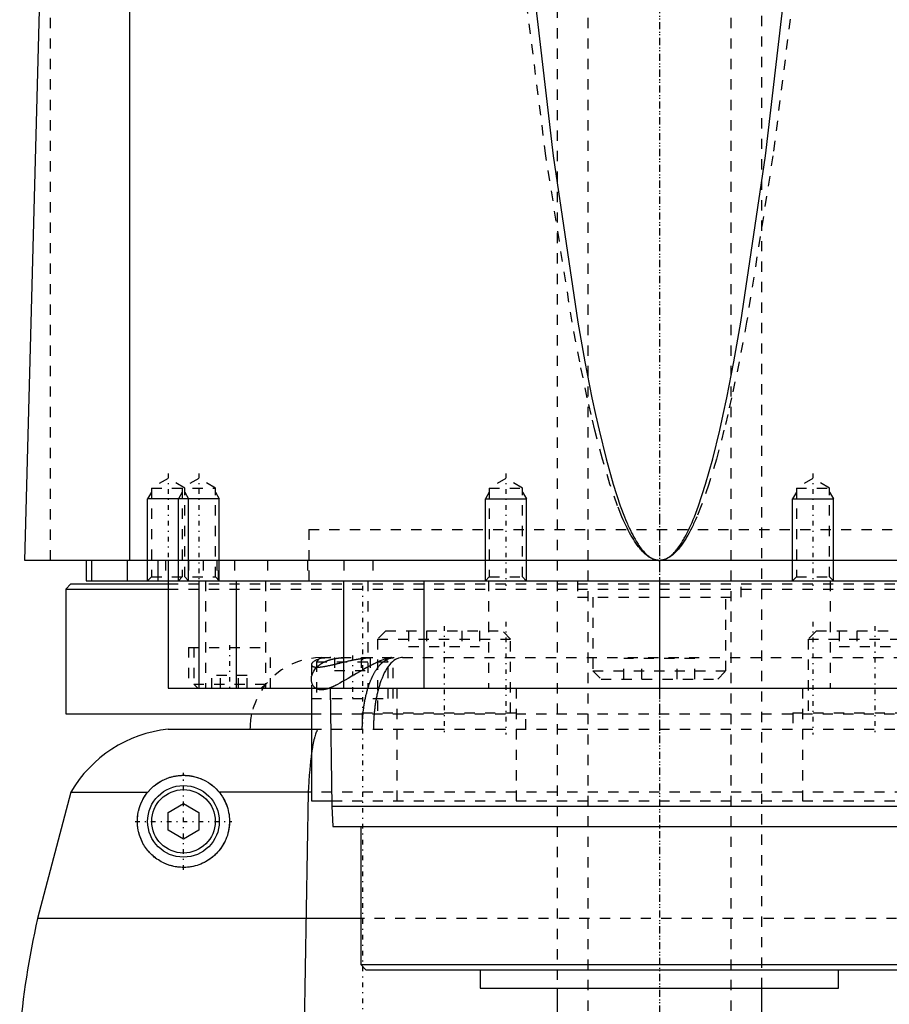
# Model space of a CAD drawing. Extents: x -90 to 90, y -1 to 861.
# Tile 3 of 8: x -62 to 22, y 350 to 446. Entities that reach past the tile are written whole.
import ezdxf

# ---------------------------------------------------------------- set-up
doc = ezdxf.new("R2010")
doc.units = 0
doc.linetypes.add('CENTER', pattern=[1.5, 0.45, -0.5, 0.05, -0.5])
doc.linetypes.add('DASHED', pattern=[2, 1, -1])
for name, color, linetype in [('AM_0', 7, 'CONTINUOUS'), ('AM_10', 7, 'CONTINUOUS'), ('AM_3', 7, 'DASHED'), ('AM_7', 7, 'CENTER')]:
    doc.layers.add(name, color=color, linetype=linetype)

msp = doc.modelspace()

# ---------------------------------------------------------------- linework, layer by layer
at = {"layer": 'AM_0', "color": 7, "linetype": 'CONTINUOUS'}
for p, q in [((-51.744, 393), (-51.744, 453.55)), ((-62, 393), (-60.5, 449.85)), ((62, 393), (-62, 393)), ((-56, 393), (-56, 391)), ((-55.474, 393), (-55.474, 391)), ((-52, 393), (-52, 391)), ((-49, 393), (-49, 391)), ((-48, 393), (-48, 380.5)), ((-57.5, 390.7), (-58, 390.2)), ((-57.5, 390.7), (-48.014, 390.7)), ((-56, 391), (56, 391)), ((-45.003, 391), (-45.003, 380.5)), ((-41.361, 391), (-41.361, 380.5)), ((-30.85, 391), (-30.85, 380.5)), ((-23, 391), (-23, 380.5)), ((-13, 391), (-13.005, 391.005)), ((0, 391), (0, 380.5)), ((13.005, 391.005), (13, 391)), ((-58, 390.2), (-58, 378)), ((-58, 390.2), (-48.014, 390.2)), ((-48, 380.5), (48, 380.5)), ((-34, 380.5), (-34, 369.5)), ((-32.175, 380.5), (-32, 369)), ((-58, 378), (-34.039, 378)), ((-48, 376.5), (-34.006, 376.5)), ((-57.5, 370.35), (-60.75, 358)), ((-57.5, 370.35), (-49.982, 370.35)), ((-34, 370.35), (-43.018, 370.35)), ((-34.315, 370.35), (-34.766, 344.5)), ((-34, 369.5), (-32.008, 369.5)), ((-48, 368.366), (-46.5, 369.232)), ((-46.5, 369.232), (-45, 368.366)), ((-32, 369), (-31.9, 367)), ((-32, 369), (32, 369)), ((-48, 366.634), (-48, 368.366)), ((-45, 368.366), (-45, 366.634)), ((-46.5, 365.768), (-48, 366.634)), ((-45, 366.634), (-46.5, 365.768)), ((-31.9, 367), (31.9, 367)), ((-29.175, 367), (-29.175, 353.5)), ((-29.175, 358), (-60.75, 358)), ((-29.175, 353.5), (-28.675, 353)), ((-29.175, 353.5), (29.175, 353.5)), ((-28.675, 353), (28.675, 353)), ((-17.5, 353), (-17.5, 351.2)), ((17.5, 351.2), (17.5, 353)), ((-17.5, 351.2), (17.5, 351.2)), ((-10, 351.2), (-10, 339)), ((10, 339), (10, 351.2))]:
    msp.add_line(p, q, dxfattribs=at)
for points in [[(-12.4, 449.85, 0), (-10.364, 432.538, 0), (-7.968, 416.271, 0), (-7.279, 412.407, 0), (-6.59, 408.891, 0), (-6.245, 407.264, 0), (-5.9, 405.725, 0), (-5.208, 402.909, 0), (-4.515, 400.445, 0), (-3.822, 398.331, 0), (-3.417, 397.261, 0), (-3.302, 396.977, 0), (-3.186, 396.703, 0), (-3.128, 396.569, 0), (-3.07, 396.438, 0), (-2.955, 396.184, 0), (-2.839, 395.939, 0), (-2.723, 395.704, 0), (-2.607, 395.479, 0), (-2.491, 395.263, 0), (-2.434, 395.159, 0), (-2.376, 395.058, 0), (-2.26, 394.862, 0), (-2.144, 394.676, 0), (-2.086, 394.587, 0), (-2.028, 394.5, 0), (-1.912, 394.333, 0), (-1.797, 394.177, 0), (-1.739, 394.102, 0), (-1.681, 394.03, 0), (-1.565, 393.893, 0), (-1.449, 393.765, 0), (-1.333, 393.648, 0), (-1.217, 393.54, 0), (-1.101, 393.442, 0), (-1.043, 393.397, 0), (-0.985, 393.354, 0), (-0.869, 393.275, 0), (-0.754, 393.207, 0), (-0.638, 393.148, 0), (-0.57, 393.118, 0), (-0.551, 393.111, 0), (-0.531, 393.103, 0), (-0.522, 393.099, 0), (-0.512, 393.096, 0), (-0.493, 393.088, 0), (-0.473, 393.082, 0), (-0.454, 393.075, 0), (-0.435, 393.069, 0), (-0.415, 393.063, 0), (-0.406, 393.06, 0), (-0.396, 393.057, 0), (-0.377, 393.052, 0), (-0.357, 393.047, 0), (-0.348, 393.044, 0), (-0.338, 393.042, 0), (-0.319, 393.037, 0), (-0.299, 393.033, 0), (-0.29, 393.031, 0), (-0.28, 393.029, 0), (-0.261, 393.025, 0), (-0.242, 393.021, 0), (-0.222, 393.018, 0), (-0.203, 393.015, 0), (-0.184, 393.012, 0), (-0.174, 393.011, 0), (-0.164, 393.01, 0), (-0.145, 393.008, 0), (-0.126, 393.006, 0), (-0.106, 393.004, 0), (-0.087, 393.003, 0), (-0.068, 393.002, 0), (-0.058, 393.001, 0), (-0.048, 393.001, 0), (-0.029, 393, 0), (-0.01, 393, 0), (0, 393, 0)], [(0, 393, 0), (0.01, 393, 0), (0.029, 393, 0), (0.048, 393.001, 0), (0.058, 393.001, 0), (0.068, 393.002, 0), (0.087, 393.003, 0), (0.106, 393.004, 0), (0.126, 393.006, 0), (0.145, 393.008, 0), (0.164, 393.01, 0), (0.174, 393.011, 0), (0.184, 393.012, 0), (0.203, 393.015, 0), (0.222, 393.018, 0), (0.242, 393.021, 0), (0.261, 393.025, 0), (0.28, 393.029, 0), (0.29, 393.031, 0), (0.299, 393.033, 0), (0.319, 393.037, 0), (0.338, 393.042, 0), (0.348, 393.044, 0), (0.357, 393.047, 0), (0.377, 393.052, 0), (0.396, 393.057, 0), (0.406, 393.06, 0), (0.415, 393.063, 0), (0.435, 393.069, 0), (0.454, 393.075, 0), (0.473, 393.082, 0), (0.493, 393.088, 0), (0.512, 393.096, 0), (0.522, 393.099, 0), (0.531, 393.103, 0), (0.551, 393.111, 0), (0.57, 393.118, 0), (0.589, 393.127, 0), (0.609, 393.135, 0), (0.628, 393.144, 0), (0.638, 393.148, 0), (0.647, 393.153, 0), (0.667, 393.162, 0), (0.686, 393.171, 0), (0.754, 393.207, 0), (0.869, 393.275, 0), (0.985, 393.354, 0), (1.043, 393.397, 0), (1.101, 393.442, 0), (1.217, 393.54, 0), (1.333, 393.648, 0), (1.449, 393.765, 0), (1.565, 393.893, 0), (1.681, 394.03, 0), (1.739, 394.102, 0), (1.797, 394.177, 0), (1.912, 394.333, 0), (2.028, 394.5, 0), (2.086, 394.587, 0), (2.144, 394.676, 0), (2.26, 394.862, 0), (2.376, 395.058, 0), (2.434, 395.159, 0), (2.491, 395.263, 0), (2.607, 395.479, 0), (2.723, 395.704, 0), (2.839, 395.939, 0), (2.955, 396.184, 0), (3.07, 396.438, 0), (3.128, 396.569, 0), (3.186, 396.703, 0), (3.302, 396.977, 0), (3.417, 397.261, 0), (3.822, 398.331, 0), (4.515, 400.445, 0), (5.208, 402.909, 0), (5.9, 405.725, 0), (6.245, 407.264, 0), (6.59, 408.891, 0), (7.279, 412.407, 0), (7.968, 416.271, 0), (10.364, 432.538, 0), (12.4, 449.85, 0)], [(-34, 374.029, 0), (-34.01, 373.945, 0), (-34.032, 373.775, 0), (-34.053, 373.6, 0), (-34.063, 373.51, 0), (-34.073, 373.42, 0), (-34.093, 373.235, 0), (-34.113, 373.046, 0), (-34.132, 372.853, 0), (-34.15, 372.655, 0), (-34.168, 372.454, 0), (-34.177, 372.351, 0), (-34.186, 372.248, 0), (-34.203, 372.038, 0), (-34.22, 371.825, 0), (-34.236, 371.608, 0), (-34.251, 371.387, 0), (-34.266, 371.163, 0), (-34.274, 371.049, 0), (-34.281, 370.935, 0), (-34.295, 370.703, 0), (-34.309, 370.469, 0), (-34.315, 370.35, 0)], [(-49.982, 370.35, 0), (-49.953, 370.385, 0), (-49.894, 370.455, 0), (-49.833, 370.523, 0), (-49.803, 370.557, 0), (-49.772, 370.59, 0), (-49.709, 370.655, 0), (-49.644, 370.719, 0), (-49.579, 370.782, 0), (-49.513, 370.843, 0), (-49.445, 370.902, 0), (-49.411, 370.932, 0), (-49.377, 370.961, 0), (-49.307, 371.017, 0), (-49.237, 371.072, 0), (-49.166, 371.125, 0), (-49.094, 371.177, 0), (-49.022, 371.227, 0), (-48.986, 371.251, 0), (-48.949, 371.275, 0), (-48.876, 371.322, 0), (-48.802, 371.366, 0), (-48.765, 371.388, 0), (-48.728, 371.41, 0), (-48.654, 371.451, 0), (-48.579, 371.491, 0), (-48.541, 371.511, 0), (-48.503, 371.53, 0), (-48.427, 371.566, 0), (-48.351, 371.601, 0), (-48.275, 371.635, 0), (-48.199, 371.667, 0), (-48.123, 371.697, 0), (-48.085, 371.712, 0), (-48.047, 371.726, 0), (-47.971, 371.753, 0), (-47.895, 371.778, 0), (-47.819, 371.802, 0), (-47.743, 371.825, 0), (-47.667, 371.846, 0), (-47.63, 371.856, 0), (-47.592, 371.866, 0), (-47.517, 371.884, 0), (-47.442, 371.9, 0), (-47.367, 371.916, 0), (-47.292, 371.93, 0), (-47.218, 371.942, 0), (-47.181, 371.948, 0), (-47.144, 371.954, 0), (-47.07, 371.964, 0), (-46.997, 371.972, 0), (-46.924, 371.98, 0), (-46.851, 371.986, 0), (-46.779, 371.991, 0), (-46.743, 371.993, 0), (-46.707, 371.995, 0), (-46.636, 371.998, 0), (-46.565, 372, 0), (-46.494, 372, 0), (-46.423, 371.999, 0), (-46.354, 371.998, 0), (-46.319, 371.996, 0), (-46.284, 371.995, 0), (-46.215, 371.991, 0), (-46.146, 371.986, 0), (-46.112, 371.983, 0), (-46.077, 371.98, 0), (-46.009, 371.973, 0), (-45.942, 371.965, 0), (-45.908, 371.961, 0), (-45.875, 371.956, 0), (-45.808, 371.946, 0), (-45.741, 371.936, 0), (-45.512, 371.89, 0), (-45.129, 371.786, 0), (-44.759, 371.65, 0), (-44.403, 371.482, 0), (-44.064, 371.284, 0), (-43.901, 371.173, 0), (-43.742, 371.056, 0), (-43.437, 370.797, 0), (-43.268, 370.632, 0), (-43.221, 370.582, 0), (-43.175, 370.532, 0), (-43.152, 370.507, 0), (-43.129, 370.481, 0), (-43.084, 370.429, 0), (-43.04, 370.377, 0), (-43.018, 370.35, 0)], [(-43.018, 370.35, 0), (-42.961, 370.279, 0), (-42.853, 370.136, 0), (-42.75, 369.987, 0), (-42.7, 369.91, 0), (-42.651, 369.831, 0), (-42.556, 369.667, 0), (-42.467, 369.497, 0), (-42.385, 369.321, 0), (-42.309, 369.138, 0), (-42.24, 368.951, 0), (-42.209, 368.855, 0), (-42.18, 368.759, 0), (-42.127, 368.563, 0), (-42.084, 368.364, 0), (-42.049, 368.162, 0), (-42.023, 367.959, 0), (-42.007, 367.755, 0), (-42.003, 367.652, 0), (-42, 367.55, 0), (-42.003, 367.346, 0), (-42.014, 367.144, 0), (-42.023, 367.043, 0), (-42.035, 366.944, 0), (-42.064, 366.743, 0), (-42.104, 366.54, 0), (-42.127, 366.439, 0), (-42.153, 366.337, 0), (-42.212, 366.134, 0), (-42.282, 365.933, 0), (-42.361, 365.734, 0), (-42.45, 365.538, 0), (-42.549, 365.347, 0), (-42.601, 365.253, 0), (-42.656, 365.16, 0), (-42.773, 364.979, 0), (-42.897, 364.804, 0), (-43.029, 364.636, 0), (-43.168, 364.476, 0), (-43.313, 364.323, 0), (-43.387, 364.25, 0), (-43.463, 364.18, 0), (-43.617, 364.045, 0), (-43.774, 363.92, 0), (-43.935, 363.802, 0), (-44.101, 363.693, 0), (-44.272, 363.59, 0), (-44.359, 363.542, 0), (-44.446, 363.496, 0), (-44.624, 363.41, 0), (-44.805, 363.332, 0), (-44.987, 363.262, 0), (-45.171, 363.201, 0), (-45.356, 363.148, 0), (-45.449, 363.124, 0), (-45.542, 363.103, 0), (-45.727, 363.067, 0), (-45.911, 363.039, 0), (-46.094, 363.018, 0), (-46.275, 363.006, 0), (-46.454, 363, 0), (-46.543, 363, 0), (-46.63, 363.002, 0), (-46.803, 363.01, 0), (-46.971, 363.025, 0), (-47.054, 363.034, 0), (-47.135, 363.045, 0), (-47.295, 363.071, 0), (-47.455, 363.102, 0), (-47.534, 363.12, 0), (-47.613, 363.14, 0), (-47.771, 363.183, 0), (-47.927, 363.232, 0), (-48.081, 363.287, 0), (-48.233, 363.347, 0), (-48.383, 363.413, 0), (-48.457, 363.448, 0), (-48.53, 363.484, 0), (-48.675, 363.56, 0), (-48.816, 363.642, 0), (-48.954, 363.728, 0), (-49.089, 363.819, 0), (-49.22, 363.915, 0), (-49.284, 363.964, 0), (-49.347, 364.015, 0), (-49.469, 364.119, 0), (-49.588, 364.227, 0), (-49.702, 364.338, 0), (-49.812, 364.454, 0), (-49.917, 364.572, 0), (-49.968, 364.632, 0), (-50.017, 364.693, 0), (-50.112, 364.817, 0), (-50.203, 364.943, 0), (-50.29, 365.073, 0), (-50.374, 365.21, 0), (-50.454, 365.352, 0), (-50.493, 365.425, 0), (-50.531, 365.5, 0), (-50.603, 365.653, 0), (-50.671, 365.811, 0), (-50.733, 365.973, 0), (-50.79, 366.141, 0), (-50.84, 366.312, 0), (-50.863, 366.399, 0), (-50.885, 366.487, 0), (-50.922, 366.667, 0), (-50.953, 366.849, 0), (-50.965, 366.942, 0), (-50.976, 367.035, 0), (-50.992, 367.224, 0), (-50.999, 367.415, 0), (-51, 367.512, 0), (-50.999, 367.609, 0), (-50.99, 367.804, 0), (-50.972, 368.001, 0), (-50.945, 368.199, 0), (-50.91, 368.398, 0), (-50.884, 368.514, 0), (-50.876, 368.548, 0), (-50.868, 368.581, 0), (-50.864, 368.598, 0), (-50.86, 368.614, 0), (-50.851, 368.648, 0), (-50.842, 368.681, 0), (-50.838, 368.698, 0), (-50.833, 368.714, 0), (-50.824, 368.748, 0), (-50.814, 368.781, 0), (-50.809, 368.798, 0), (-50.804, 368.814, 0), (-50.794, 368.848, 0), (-50.783, 368.881, 0), (-50.772, 368.914, 0), (-50.761, 368.947, 0), (-50.75, 368.98, 0), (-50.744, 368.997, 0), (-50.738, 369.013, 0), (-50.726, 369.046, 0), (-50.714, 369.079, 0), (-50.702, 369.112, 0), (-50.689, 369.144, 0), (-50.676, 369.177, 0), (-50.669, 369.193, 0), (-50.663, 369.209, 0), (-50.649, 369.242, 0), (-50.636, 369.274, 0), (-50.622, 369.306, 0), (-50.607, 369.338, 0), (-50.593, 369.371, 0), (-50.585, 369.386, 0), (-50.578, 369.402, 0), (-50.563, 369.434, 0), (-50.548, 369.466, 0), (-50.493, 369.575, 0), (-50.392, 369.759, 0), (-50.338, 369.849, 0), (-50.283, 369.937, 0), (-50.168, 370.108, 0), (-50.046, 370.271, 0), (-49.982, 370.35, 0)]]:
    msp.add_polyline3d(points, dxfattribs=at)
for radius in [3.5, 3.1]:
    msp.add_circle((-46.5, 367.5), radius, dxfattribs=at)
for centre, radius, start, end in [((-33, 376.5), 7, 167.62637, 180), ((-46.693, 364.069), 12.5, 96.00221, 149.83328), ((12.298, 341.001), 75, 166.89975, 175.79517)]:
    msp.add_arc(centre, radius, start, end, dxfattribs=at)
at = {"layer": 'AM_10', "color": 7, "linetype": 'CONTINUOUS'}
for p, q in [((-49.621, 399.656), (-50, 399)), ((-46.621, 399.656), (-47, 399)), ((-46.379, 399.656), (-46, 399)), ((-43.379, 399.656), (-43, 399)), ((-16.621, 399.656), (-17, 399)), ((-13.379, 399.656), (-13, 399)), ((13.379, 399.656), (13, 399)), ((16.621, 399.656), (17, 399)), ((-50, 391), (-50, 399)), ((-43, 399), (-50, 399)), ((-47, 391), (-47, 399)), ((-46, 391), (-46, 399)), ((-43, 391), (-43, 399)), ((-17, 391), (-17, 399)), ((-17, 399), (-13, 399)), ((-13, 391), (-13, 399)), ((13, 391), (13, 399)), ((13, 399), (17, 399)), ((17, 391), (17, 399))]:
    msp.add_line(p, q, dxfattribs=at)
at = {"layer": 'AM_3', "color": 6, "linetype": 'DASHED'}
for p, q in [((-7, 834), (-7, 299)), ((7, 299), (7, 834)), ((-10, 589), (-10, 351.2)), ((10, 351.2), (10, 589)), ((-59.5, 393), (-59.5, 451.989)), ((-48, 401), (-49.621, 400.064)), ((-46.379, 400.064), (-48, 401)), ((-45, 401), (-46.621, 400.064)), ((-43.379, 400.064), (-45, 401)), ((-15, 401), (-16.621, 400.064)), ((-13.379, 400.064), (-15, 401)), ((15, 401), (13.379, 400.064)), ((16.621, 400.064), (15, 401)), ((-49.621, 400.064), (-49.621, 391.379)), ((-49.621, 400.064), (-43.379, 400.064)), ((-46.621, 400.064), (-46.621, 391.379)), ((-46.379, 391.379), (-46.379, 400.064)), ((-43.379, 391.379), (-43.379, 400.064)), ((-16.621, 400.064), (-16.621, 391.379)), ((-16.621, 400.064), (-13.379, 400.064)), ((-13.379, 391.379), (-13.379, 400.064)), ((13.379, 400.064), (13.379, 391.379)), ((13.379, 400.064), (16.621, 400.064)), ((16.621, 391.379), (16.621, 400.064)), ((-34.25, 396), (34.25, 396)), ((-34.25, 396), (-34.25, 390.7)), ((-34.25, 396), (0, 396)), ((-48.25, 393), (-48.25, 391)), ((-46, 393), (-46, 391)), ((-44.587, 393), (-44.587, 391)), ((-43.236, 393), (-43.236, 391)), ((-43.087, 391), (-43.087, 393)), ((-41.5, 393), (-41.5, 391)), ((-38.286, 393), (-38.286, 391)), ((-34.381, 393), (-34.381, 391)), ((-30.84, 393), (-30.84, 391)), ((-28, 393), (-28, 391)), ((-49.621, 391.379), (-50, 391)), ((-49.621, 391.379), (-43.379, 391.379)), ((-48.014, 390.7), (48.014, 390.7)), ((-46.621, 391.379), (-47, 391)), ((-46, 391), (-46.379, 391.379)), ((-44.341, 391), (-44.341, 380.5)), ((-43, 391), (-43.379, 391.379)), ((-38.5, 391), (-38.5, 380.5)), ((-28.477, 391), (-28.477, 380.5)), ((-16.621, 391.379), (-17, 391)), ((-16.695, 391), (-16.695, 380.5)), ((-16.621, 391.379), (-13.379, 391.379)), ((-13.005, 391.005), (-13.379, 391.379)), ((-8, 391), (-8, 389.4)), ((8, 389.4), (8, 391)), ((13.379, 391.379), (13.005, 391.005)), ((13.379, 391.379), (16.621, 391.379)), ((17, 391), (16.621, 391.379)), ((16.695, 391), (16.695, 380.5)), ((-48.014, 390.2), (48.014, 390.2)), ((-8, 389.4), (8, 389.4)), ((-6.5, 389.4), (-6.5, 382.2)), ((6.5, 382.2), (6.5, 389.4)), ((-26.737, 386.1), (-27.537, 385.3)), ((-26.737, 386.1), (-15.337, 386.1)), ((-24.502, 386.1), (-24.502, 384.6)), ((-22.77, 386.1), (-22.77, 384.6)), ((-19.305, 386.1), (-19.305, 384.6)), ((-17.573, 386.1), (-17.573, 384.6)), ((-14.537, 385.3), (-15.337, 386.1)), ((15.337, 386.1), (14.537, 385.3)), ((15.337, 386.1), (26.737, 386.1)), ((17.573, 386.1), (17.573, 384.6)), ((19.305, 386.1), (19.305, 384.6)), ((-27.537, 385.3), (-27.537, 378.1)), ((-27.537, 385.3), (-14.537, 385.3)), ((-14.537, 378.1), (-14.537, 385.3)), ((14.537, 385.3), (14.537, 378.1)), ((14.537, 385.3), (27.537, 385.3)), ((-46, 384.5), (-46, 380.5)), ((-46, 384.5), (-38, 384.5)), ((-45.5, 384.5), (-45.5, 380.9)), ((-38, 380.5), (-38, 384.5)), ((-24.502, 384.6), (-17.573, 384.6)), ((17.573, 384.6), (24.502, 384.6)), ((-33.1, 383.5), (-33.5, 383.1)), ((-33.5, 383.1), (-33.5, 379.5)), ((-33.5, 383.1), (-26.5, 383.1)), ((-33.1, 383.5), (33.1, 383.5)), ((-31.732, 383.5), (-31.732, 382.25)), ((-30.866, 383.5), (-30.866, 382.25)), ((-29.134, 383.5), (-29.134, 382.25)), ((-28.268, 383.5), (-28.268, 382.25)), ((-26.5, 383.1), (-26.9, 383.5)), ((-26.5, 379.5), (-26.5, 383.1)), ((-26, 379.5), (-26, 383.5)), ((-3.464, 381.4), (-3.464, 383.4)), ((3.464, 383.4), (-3.464, 383.4)), ((-1.732, 381.4), (-1.732, 383.4)), ((1.732, 381.4), (1.732, 383.4)), ((3.464, 381.4), (3.464, 383.4)), ((-34, 382.813), (-34, 380.5)), ((-31.732, 382.25), (-28.268, 382.25)), ((-6.5, 382.2), (-5.7, 381.4)), ((-6.5, 382.2), (6.5, 382.2)), ((5.7, 381.4), (6.5, 382.2)), ((-43.732, 380.5), (-43.732, 381.75)), ((-40.268, 381.75), (-43.732, 381.75)), ((-42.866, 380.5), (-42.866, 381.75)), ((-41.134, 380.5), (-41.134, 381.75)), ((-40.268, 380.5), (-40.268, 381.75)), ((-5.7, 381.4), (5.7, 381.4)), ((-45.5, 380.9), (-45.1, 380.5)), ((-45.5, 380.9), (-38.5, 380.9)), ((-38.9, 380.5), (-38.5, 380.9)), ((-25.65, 380.5), (-25.65, 369.5)), ((-13.979, 380.5), (-13.979, 369.5)), ((13.979, 380.5), (13.979, 369.5)), ((-34, 379.5), (-26, 379.5)), ((-29.037, 378.1), (-29.037, 376.5)), ((-29.037, 378.1), (-13.037, 378.1)), ((-27.861, 378.1), (-27.87, 378)), ((-13.037, 376.5), (-13.037, 378.1)), ((13.037, 378.1), (13.037, 376.5)), ((13.037, 378.1), (29.037, 378.1)), ((-34.039, 378), (34.039, 378)), ((-34.006, 376.5), (34.006, 376.5)), ((34, 370.35), (-34, 370.35)), ((-32.008, 369.5), (32.008, 369.5)), ((29.175, 358), (-29.175, 358))]:
    msp.add_line(p, q, dxfattribs=at)
for points in [[(0, 393, 0), (-0.01, 393, 0), (-0.031, 393, 0), (-0.052, 393.001, 0), (-0.062, 393.001, 0), (-0.072, 393.002, 0), (-0.093, 393.003, 0), (-0.114, 393.004, 0), (-0.134, 393.006, 0), (-0.155, 393.008, 0), (-0.176, 393.01, 0), (-0.186, 393.011, 0), (-0.196, 393.012, 0), (-0.217, 393.015, 0), (-0.238, 393.018, 0), (-0.258, 393.021, 0), (-0.279, 393.025, 0), (-0.3, 393.029, 0), (-0.31, 393.031, 0), (-0.32, 393.033, 0), (-0.341, 393.037, 0), (-0.362, 393.042, 0), (-0.372, 393.044, 0), (-0.382, 393.047, 0), (-0.403, 393.052, 0), (-0.424, 393.057, 0), (-0.434, 393.06, 0), (-0.444, 393.063, 0), (-0.465, 393.069, 0), (-0.486, 393.075, 0), (-0.506, 393.082, 0), (-0.527, 393.088, 0), (-0.548, 393.095, 0), (-0.558, 393.099, 0), (-0.568, 393.103, 0), (-0.589, 393.11, 0), (-0.61, 393.118, 0), (-0.682, 393.148, 0), (-0.806, 393.207, 0), (-0.93, 393.275, 0), (-1.054, 393.354, 0), (-1.116, 393.396, 0), (-1.178, 393.442, 0), (-1.302, 393.54, 0), (-1.426, 393.647, 0), (-1.549, 393.765, 0), (-1.673, 393.892, 0), (-1.797, 394.029, 0), (-1.859, 394.101, 0), (-1.921, 394.176, 0), (-2.045, 394.332, 0), (-2.169, 394.499, 0), (-2.231, 394.586, 0), (-2.293, 394.675, 0), (-2.417, 394.861, 0), (-2.541, 395.057, 0), (-2.603, 395.158, 0), (-2.664, 395.262, 0), (-2.788, 395.477, 0), (-2.912, 395.702, 0), (-3.036, 395.937, 0), (-3.16, 396.182, 0), (-3.284, 396.436, 0), (-3.345, 396.567, 0), (-3.407, 396.701, 0), (-3.531, 396.974, 0), (-3.655, 397.258, 0), (-4.088, 398.328, 0), (-4.829, 400.441, 0), (-5.57, 402.904, 0), (-6.311, 405.719, 0), (-6.68, 407.258, 0), (-7.05, 408.884, 0), (-7.788, 412.399, 0), (-8.524, 416.263, 0), (-11.092, 432.53, 0), (-13.276, 449.85, 0)], [(13.276, 449.85, 0), (11.092, 432.53, 0), (8.524, 416.263, 0), (7.788, 412.399, 0), (7.05, 408.884, 0), (6.68, 407.258, 0), (6.311, 405.719, 0), (5.57, 402.904, 0), (4.829, 400.441, 0), (4.088, 398.328, 0), (3.655, 397.258, 0), (3.531, 396.974, 0), (3.407, 396.701, 0), (3.345, 396.567, 0), (3.284, 396.436, 0), (3.16, 396.182, 0), (3.036, 395.937, 0), (2.912, 395.702, 0), (2.788, 395.477, 0), (2.664, 395.262, 0), (2.603, 395.158, 0), (2.541, 395.057, 0), (2.417, 394.861, 0), (2.293, 394.675, 0), (2.231, 394.586, 0), (2.169, 394.499, 0), (2.045, 394.332, 0), (1.921, 394.176, 0), (1.859, 394.101, 0), (1.797, 394.029, 0), (1.673, 393.892, 0), (1.549, 393.765, 0), (1.426, 393.647, 0), (1.302, 393.54, 0), (1.178, 393.442, 0), (1.116, 393.396, 0), (1.054, 393.354, 0), (0.93, 393.275, 0), (0.806, 393.207, 0), (0.682, 393.148, 0), (0.558, 393.099, 0), (0.486, 393.075, 0), (0.465, 393.069, 0), (0.444, 393.063, 0), (0.434, 393.06, 0), (0.424, 393.057, 0), (0.403, 393.052, 0), (0.382, 393.047, 0), (0.372, 393.044, 0), (0.362, 393.042, 0), (0.341, 393.037, 0), (0.32, 393.033, 0), (0.31, 393.031, 0), (0.3, 393.029, 0), (0.279, 393.025, 0), (0.258, 393.021, 0), (0.238, 393.018, 0), (0.217, 393.015, 0), (0.196, 393.012, 0), (0.186, 393.011, 0), (0.176, 393.01, 0), (0.155, 393.008, 0), (0.134, 393.006, 0), (0.114, 393.004, 0), (0.093, 393.003, 0), (0.072, 393.002, 0), (0.062, 393.001, 0), (0.052, 393.001, 0), (0.031, 393, 0), (0.01, 393, 0), (0, 393, 0)], [(-32.107, 383.5, 0), (-32.202, 383.499, 0), (-32.387, 383.492, 0), (-32.564, 383.479, 0), (-32.649, 383.47, 0), (-32.732, 383.46, 0), (-32.892, 383.436, 0), (-33.042, 383.406, 0), (-33.183, 383.371, 0), (-33.313, 383.333, 0), (-33.434, 383.291, 0), (-33.49, 383.268, 0), (-33.543, 383.245, 0), (-33.642, 383.197, 0), (-33.729, 383.147, 0), (-33.804, 383.096, 0), (-33.868, 383.043, 0), (-33.92, 382.991, 0), (-33.941, 382.964, 0), (-33.959, 382.938, 0), (-33.985, 382.887, 0), (-33.998, 382.837, 0), (-34, 382.813, 0)], [(-34, 382.813, 0), (-34, 382.806, 0), (-33.999, 382.791, 0), (-33.996, 382.777, 0), (-33.994, 382.77, 0), (-33.992, 382.763, 0), (-33.987, 382.75, 0), (-33.98, 382.736, 0), (-33.972, 382.723, 0), (-33.963, 382.711, 0), (-33.952, 382.699, 0), (-33.947, 382.693, 0), (-33.94, 382.687, 0), (-33.927, 382.676, 0), (-33.912, 382.665, 0), (-33.896, 382.655, 0), (-33.879, 382.645, 0), (-33.86, 382.636, 0), (-33.851, 382.631, 0), (-33.84, 382.627, 0), (-33.819, 382.618, 0), (-33.796, 382.611, 0), (-33.784, 382.607, 0), (-33.772, 382.604, 0), (-33.746, 382.597, 0), (-33.72, 382.591, 0), (-33.706, 382.588, 0), (-33.691, 382.586, 0), (-33.662, 382.581, 0), (-33.631, 382.577, 0), (-33.598, 382.574, 0), (-33.564, 382.571, 0), (-33.529, 382.569, 0), (-33.511, 382.568, 0), (-33.493, 382.567, 0), (-33.455, 382.566, 0), (-33.416, 382.566, 0), (-33.376, 382.567, 0), (-33.335, 382.568, 0), (-33.292, 382.57, 0), (-33.27, 382.571, 0), (-33.248, 382.573, 0), (-33.203, 382.576, 0), (-33.157, 382.58, 0), (-33.11, 382.585, 0), (-33.061, 382.59, 0), (-33.011, 382.596, 0), (-32.986, 382.599, 0), (-32.96, 382.602, 0), (-32.908, 382.609, 0), (-32.855, 382.617, 0), (-32.8, 382.626, 0), (-32.745, 382.635, 0), (-32.688, 382.645, 0), (-32.659, 382.65, 0), (-32.63, 382.655, 0), (-32.572, 382.666, 0), (-32.512, 382.677, 0), (-32.452, 382.689, 0), (-32.39, 382.701, 0), (-32.328, 382.714, 0), (-32.297, 382.721, 0), (-32.265, 382.728, 0), (-32.201, 382.741, 0), (-32.136, 382.756, 0), (-32.104, 382.763, 0), (-32.071, 382.77, 0), (-32.004, 382.785, 0), (-31.937, 382.801, 0), (-31.903, 382.808, 0), (-31.869, 382.816, 0), (-31.801, 382.832, 0), (-31.731, 382.849, 0), (-31.661, 382.865, 0), (-31.59, 382.882, 0), (-31.519, 382.899, 0), (-31.483, 382.908, 0), (-31.447, 382.917, 0), (-31.374, 382.934, 0), (-31.301, 382.952, 0), (-31.227, 382.97, 0), (-31.152, 382.988, 0), (-31.078, 383.006, 0), (-31.04, 383.015, 0), (-31.002, 383.024, 0), (-30.926, 383.042, 0), (-30.85, 383.06, 0), (-30.773, 383.079, 0), (-30.696, 383.097, 0), (-30.619, 383.115, 0), (-30.58, 383.124, 0), (-30.541, 383.133, 0), (-30.463, 383.151, 0), (-30.384, 383.168, 0), (-30.305, 383.186, 0), (-30.226, 383.203, 0), (-30.147, 383.22, 0), (-30.107, 383.229, 0), (-30.068, 383.237, 0), (-29.988, 383.254, 0), (-29.908, 383.27, 0), (-29.828, 383.286, 0), (-29.748, 383.302, 0), (-29.668, 383.317, 0), (-29.627, 383.324, 0), (-29.587, 383.332, 0), (-29.507, 383.346, 0), (-29.427, 383.36, 0), (-29.387, 383.367, 0), (-29.347, 383.374, 0), (-29.267, 383.386, 0), (-29.187, 383.399, 0), (-29.147, 383.405, 0), (-29.108, 383.411, 0), (-29.028, 383.422, 0), (-28.949, 383.432, 0), (-28.87, 383.442, 0), (-28.791, 383.451, 0), (-28.712, 383.46, 0), (-28.673, 383.464, 0), (-28.634, 383.468, 0), (-28.556, 383.475, 0), (-28.478, 383.481, 0), (-28.402, 383.486, 0), (-28.325, 383.491, 0), (-28.25, 383.494, 0), (-28.212, 383.496, 0), (-28.175, 383.497, 0), (-28.101, 383.499, 0), (-28.028, 383.5, 0), (-27.991, 383.5, 0)], [(-34, 381.377, 0), (-33.997, 381.463, 0), (-33.975, 381.638, 0), (-33.931, 381.815, 0), (-33.901, 381.903, 0), (-33.865, 381.991, 0), (-33.776, 382.164, 0), (-33.666, 382.332, 0), (-33.591, 382.428, 0), (-33.568, 382.455, 0), (-33.545, 382.481, 0), (-33.533, 382.495, 0), (-33.521, 382.508, 0), (-33.496, 382.534, 0), (-33.471, 382.56, 0), (-33.445, 382.586, 0), (-33.418, 382.611, 0), (-33.391, 382.637, 0), (-33.377, 382.649, 0), (-33.364, 382.662, 0), (-33.335, 382.686, 0), (-33.306, 382.711, 0), (-33.277, 382.735, 0), (-33.247, 382.759, 0), (-33.216, 382.783, 0), (-33.2, 382.795, 0), (-33.184, 382.806, 0), (-33.152, 382.83, 0), (-33.12, 382.852, 0), (-33.103, 382.864, 0), (-33.087, 382.875, 0), (-33.053, 382.897, 0), (-33.019, 382.919, 0), (-33.001, 382.93, 0), (-32.984, 382.941, 0), (-32.948, 382.962, 0), (-32.912, 382.983, 0), (-32.875, 383.003, 0), (-32.837, 383.024, 0), (-32.799, 383.043, 0), (-32.78, 383.053, 0), (-32.761, 383.063, 0), (-32.722, 383.082, 0), (-32.682, 383.101, 0), (-32.641, 383.119, 0), (-32.6, 383.138, 0), (-32.559, 383.155, 0), (-32.538, 383.164, 0), (-32.516, 383.173, 0), (-32.474, 383.189, 0), (-32.43, 383.206, 0), (-32.387, 383.222, 0), (-32.342, 383.237, 0), (-32.298, 383.253, 0), (-32.275, 383.26, 0), (-32.252, 383.267, 0), (-32.207, 383.282, 0), (-32.161, 383.295, 0), (-32.114, 383.309, 0), (-32.067, 383.322, 0), (-32.019, 383.334, 0), (-31.995, 383.34, 0), (-31.971, 383.346, 0), (-31.922, 383.358, 0), (-31.873, 383.369, 0), (-31.824, 383.38, 0), (-31.774, 383.39, 0), (-31.724, 383.4, 0), (-31.698, 383.405, 0), (-31.673, 383.409, 0), (-31.622, 383.418, 0), (-31.57, 383.427, 0), (-31.544, 383.431, 0), (-31.518, 383.434, 0), (-31.465, 383.442, 0), (-31.413, 383.449, 0), (-31.386, 383.452, 0), (-31.36, 383.456, 0), (-31.306, 383.462, 0), (-31.253, 383.467, 0), (-31.199, 383.472, 0), (-31.145, 383.477, 0), (-31.091, 383.481, 0), (-31.064, 383.483, 0), (-31.037, 383.485, 0), (-30.982, 383.488, 0), (-30.927, 383.491, 0), (-30.872, 383.494, 0), (-30.817, 383.496, 0), (-30.761, 383.498, 0), (-30.733, 383.498, 0), (-30.705, 383.499, 0), (-30.649, 383.5, 0), (-30.593, 383.5, 0), (-30.565, 383.5, 0)], [(-27.537, 383.059, 0), (-27.558, 383.049, 0), (-27.6, 383.03, 0), (-27.642, 383.01, 0), (-27.663, 383, 0), (-27.684, 382.99, 0), (-27.726, 382.97, 0), (-27.769, 382.949, 0), (-27.812, 382.928, 0), (-27.855, 382.907, 0), (-27.899, 382.886, 0), (-27.921, 382.875, 0), (-27.943, 382.864, 0), (-27.987, 382.842, 0), (-28.031, 382.819, 0), (-28.076, 382.797, 0), (-28.12, 382.774, 0), (-28.165, 382.751, 0), (-28.188, 382.739, 0), (-28.21, 382.727, 0), (-28.255, 382.704, 0), (-28.301, 382.68, 0), (-28.324, 382.668, 0), (-28.347, 382.656, 0), (-28.392, 382.631, 0), (-28.438, 382.607, 0), (-28.461, 382.594, 0), (-28.484, 382.582, 0), (-28.531, 382.557, 0), (-28.577, 382.532, 0), (-28.741, 382.442, 0), (-29.023, 382.283, 0), (-29.306, 382.121, 0), (-29.588, 381.956, 0), (-29.869, 381.791, 0), (-30.008, 381.708, 0), (-30.147, 381.626, 0), (-30.421, 381.464, 0), (-30.69, 381.306, 0), (-30.953, 381.154, 0), (-31.21, 381.009, 0), (-31.459, 380.874, 0), (-31.581, 380.811, 0), (-31.602, 380.8, 0), (-31.642, 380.78, 0), (-31.681, 380.76, 0), (-31.701, 380.75, 0), (-31.721, 380.741, 0), (-31.76, 380.721, 0), (-31.799, 380.703, 0), (-31.838, 380.684, 0), (-31.877, 380.666, 0), (-31.916, 380.648, 0), (-31.935, 380.64, 0), (-31.954, 380.631, 0), (-31.993, 380.614, 0), (-32.031, 380.597, 0), (-32.069, 380.581, 0), (-32.107, 380.565, 0), (-32.145, 380.55, 0), (-32.164, 380.543, 0), (-32.183, 380.535, 0), (-32.22, 380.521, 0), (-32.258, 380.507, 0), (-32.276, 380.5, 0)], [(-29.026, 376.5, 0), (-29.026, 376.551, 0), (-29.025, 376.654, 0), (-29.024, 376.757, 0), (-29.023, 376.808, 0), (-29.022, 376.859, 0), (-29.019, 376.962, 0), (-29.016, 377.064, 0), (-29.012, 377.166, 0), (-29.007, 377.268, 0), (-29.002, 377.37, 0), (-28.999, 377.42, 0), (-28.996, 377.471, 0), (-28.99, 377.572, 0), (-28.983, 377.673, 0), (-28.975, 377.774, 0), (-28.966, 377.875, 0), (-28.957, 377.975, 0), (-28.953, 378.025, 0), (-28.948, 378.075, 0), (-28.937, 378.174, 0), (-28.926, 378.273, 0), (-28.921, 378.323, 0), (-28.915, 378.372, 0), (-28.902, 378.47, 0), (-28.89, 378.568, 0), (-28.883, 378.617, 0), (-28.876, 378.666, 0), (-28.862, 378.763, 0), (-28.847, 378.86, 0), (-28.832, 378.956, 0), (-28.816, 379.052, 0), (-28.799, 379.147, 0), (-28.791, 379.195, 0), (-28.782, 379.242, 0), (-28.764, 379.336, 0), (-28.746, 379.429, 0), (-28.727, 379.522, 0), (-28.707, 379.614, 0), (-28.687, 379.705, 0), (-28.676, 379.751, 0), (-28.666, 379.796, 0), (-28.645, 379.886, 0), (-28.623, 379.975, 0), (-28.6, 380.063, 0), (-28.577, 380.15, 0), (-28.554, 380.237, 0), (-28.542, 380.28, 0), (-28.53, 380.323, 0), (-28.505, 380.408, 0), (-28.48, 380.492, 0), (-28.454, 380.575, 0), (-28.428, 380.658, 0), (-28.401, 380.739, 0), (-28.387, 380.78, 0), (-28.373, 380.82, 0), (-28.345, 380.9, 0), (-28.317, 380.979, 0), (-28.288, 381.057, 0), (-28.259, 381.134, 0), (-28.229, 381.21, 0), (-28.213, 381.247, 0), (-28.198, 381.285, 0), (-28.167, 381.359, 0), (-28.136, 381.432, 0), (-28.12, 381.468, 0), (-28.104, 381.504, 0), (-28.071, 381.575, 0), (-28.039, 381.644, 0), (-28.022, 381.679, 0), (-28.005, 381.713, 0), (-27.972, 381.78, 0), (-27.937, 381.847, 0), (-27.903, 381.912, 0), (-27.868, 381.976, 0), (-27.833, 382.038, 0), (-27.815, 382.069, 0), (-27.797, 382.1, 0), (-27.761, 382.16, 0), (-27.724, 382.219, 0), (-27.687, 382.277, 0), (-27.65, 382.334, 0), (-27.612, 382.389, 0), (-27.593, 382.417, 0), (-27.574, 382.444, 0), (-27.536, 382.497, 0), (-27.497, 382.548, 0), (-27.458, 382.599, 0), (-27.418, 382.648, 0), (-27.378, 382.696, 0), (-27.358, 382.719, 0), (-27.338, 382.742, 0), (-27.298, 382.788, 0), (-27.257, 382.832, 0), (-27.216, 382.874, 0), (-27.174, 382.916, 0), (-27.132, 382.955, 0), (-27.111, 382.975, 0), (-27.09, 382.994, 0), (-27.048, 383.031, 0), (-27.005, 383.067, 0), (-26.963, 383.101, 0), (-26.92, 383.134, 0), (-26.877, 383.166, 0), (-26.855, 383.181, 0), (-26.833, 383.196, 0), (-26.79, 383.225, 0), (-26.746, 383.252, 0), (-26.724, 383.265, 0), (-26.702, 383.278, 0), (-26.658, 383.303, 0), (-26.613, 383.326, 0), (-26.591, 383.337, 0), (-26.569, 383.347, 0), (-26.524, 383.368, 0), (-26.479, 383.386, 0), (-26.434, 383.404, 0), (-26.389, 383.42, 0), (-26.344, 383.434, 0), (-26.321, 383.441, 0), (-26.298, 383.447, 0), (-26.253, 383.459, 0), (-26.207, 383.469, 0), (-26.161, 383.478, 0), (-26.116, 383.485, 0), (-26.07, 383.491, 0), (-26.047, 383.493, 0), (-26.024, 383.495, 0), (-25.977, 383.498, 0), (-25.931, 383.5, 0), (-25.908, 383.5, 0)], [(-26.161, 383.5, 0), (-26.181, 383.5, 0), (-26.226, 383.497, 0), (-26.275, 383.492, 0), (-26.302, 383.488, 0), (-26.329, 383.484, 0), (-26.387, 383.474, 0), (-26.45, 383.46, 0), (-26.517, 383.444, 0), (-26.588, 383.425, 0), (-26.663, 383.403, 0), (-26.702, 383.39, 0), (-26.742, 383.378, 0), (-26.824, 383.35, 0), (-26.91, 383.32, 0), (-26.999, 383.287, 0), (-27.09, 383.251, 0), (-27.185, 383.212, 0), (-27.233, 383.192, 0), (-27.282, 383.172, 0), (-27.383, 383.128, 0), (-27.485, 383.082, 0), (-27.537, 383.059, 0)], [(-25.11, 383.5, 0), (-25.188, 383.498, 0), (-25.342, 383.478, 0), (-25.495, 383.438, 0), (-25.57, 383.411, 0), (-25.646, 383.379, 0), (-25.795, 383.3, 0), (-25.942, 383.202, 0), (-26.086, 383.085, 0), (-26.227, 382.949, 0), (-26.365, 382.794, 0), (-26.433, 382.709, 0), (-26.499, 382.621, 0), (-26.629, 382.431, 0), (-26.754, 382.223, 0), (-26.875, 382, 0), (-26.99, 381.76, 0), (-27.1, 381.505, 0), (-27.153, 381.371, 0), (-27.205, 381.234, 0), (-27.303, 380.95, 0), (-27.395, 380.654, 0), (-27.438, 380.501, 0)], [(-33.58, 380.5, 0), (-33.603, 380.516, 0), (-33.647, 380.55, 0), (-33.688, 380.587, 0), (-33.708, 380.606, 0), (-33.727, 380.625, 0), (-33.763, 380.666, 0), (-33.796, 380.708, 0), (-33.827, 380.753, 0), (-33.855, 380.799, 0), (-33.881, 380.847, 0), (-33.893, 380.872, 0), (-33.904, 380.897, 0), (-33.925, 380.949, 0), (-33.944, 381.002, 0), (-33.959, 381.056, 0), (-33.973, 381.112, 0), (-33.983, 381.169, 0), (-33.988, 381.198, 0), (-33.992, 381.227, 0), (-33.997, 381.286, 0), (-34, 381.346, 0), (-34, 381.377, 0)], [(-32.276, 380.5, 0), (-32.321, 380.484, 0), (-32.41, 380.454, 0), (-32.498, 380.428, 0), (-32.541, 380.416, 0), (-32.584, 380.405, 0), (-32.67, 380.385, 0), (-32.752, 380.369, 0), (-32.833, 380.357, 0), (-32.911, 380.349, 0), (-32.987, 380.345, 0), (-33.024, 380.345, 0), (-33.06, 380.346, 0), (-33.131, 380.35, 0), (-33.2, 380.358, 0), (-33.267, 380.37, 0), (-33.33, 380.386, 0), (-33.391, 380.405, 0), (-33.42, 380.416, 0), (-33.449, 380.428, 0), (-33.503, 380.455, 0), (-33.555, 380.484, 0), (-33.58, 380.5, 0)], [(-27.537, 380.114, 0), (-27.55, 380.062, 0), (-27.574, 379.958, 0), (-27.597, 379.852, 0), (-27.608, 379.799, 0), (-27.62, 379.745, 0), (-27.641, 379.637, 0), (-27.663, 379.529, 0), (-27.683, 379.419, 0), (-27.703, 379.308, 0), (-27.721, 379.196, 0), (-27.731, 379.14, 0), (-27.74, 379.084, 0), (-27.757, 378.97, 0), (-27.773, 378.856, 0), (-27.789, 378.741, 0), (-27.804, 378.626, 0), (-27.818, 378.51, 0), (-27.825, 378.452, 0), (-27.832, 378.394, 0), (-27.844, 378.277, 0), (-27.856, 378.159, 0), (-27.861, 378.1, 0)], [(-27.438, 380.501, 0), (-27.455, 380.438, 0), (-27.489, 380.31, 0), (-27.522, 380.18, 0), (-27.537, 380.114, 0)], [(-27.87, 378, 0), (-27.874, 377.959, 0), (-27.881, 377.877, 0), (-27.887, 377.795, 0), (-27.89, 377.754, 0), (-27.893, 377.712, 0), (-27.898, 377.63, 0), (-27.903, 377.547, 0), (-27.908, 377.464, 0), (-27.913, 377.381, 0), (-27.917, 377.297, 0), (-27.918, 377.256, 0), (-27.92, 377.214, 0), (-27.923, 377.13, 0), (-27.926, 377.046, 0), (-27.928, 376.963, 0), (-27.93, 376.879, 0), (-27.932, 376.795, 0), (-27.933, 376.753, 0), (-27.933, 376.711, 0), (-27.934, 376.626, 0), (-27.934, 376.542, 0), (-27.934, 376.5, 0)], [(-33.33, 376.5, 0), (-33.352, 376.479, 0), (-33.395, 376.428, 0), (-33.437, 376.366, 0), (-33.458, 376.331, 0), (-33.478, 376.293, 0), (-33.519, 376.208, 0), (-33.559, 376.113, 0), (-33.599, 376.007, 0), (-33.637, 375.89, 0), (-33.676, 375.762, 0), (-33.694, 375.694, 0), (-33.713, 375.623, 0), (-33.75, 375.474, 0), (-33.786, 375.314, 0), (-33.821, 375.143, 0), (-33.855, 374.963, 0), (-33.889, 374.772, 0), (-33.905, 374.673, 0), (-33.921, 374.571, 0), (-33.953, 374.361, 0), (-33.984, 374.142, 0), (-34, 374.029, 0)]]:
    msp.add_polyline3d(points, dxfattribs=at)
msp.add_circle((-46.5, 367.5), 4.5, dxfattribs=at)
msp.add_arc((-33, 376.5), 7, 90, 167.62637, dxfattribs=at)
at = {"layer": 'AM_7', "color": 4, "linetype": 'CENTER'}
for p, q in [((0, 860.75), (0, 272.25)), ((0, 619.2), (0, 339.31)), ((-48, 401.5), (-48, 390.5)), ((-45, 401.5), (-45, 390.5)), ((-15, 401.5), (-15, 390.5)), ((15, 401.5), (15, 390.5)), ((0, 396.975), (0, 375.525)), ((-29, 390.5), (-29, 302.5)), ((-15, 387), (-15, 376)), ((15, 387), (15, 376)), ((-21.037, 386.58), (-21.037, 376.02)), ((21.037, 386.58), (21.037, 376.02)), ((-42, 384.7), (-42, 380.3)), ((-30, 383.7), (-30, 379.3)), ((-46.5, 362.775), (-46.5, 372.225)), ((-51.225, 367.5), (-41.775, 367.5))]:
    msp.add_line(p, q, dxfattribs=at)

doc.saveas('drawing.dxf')
